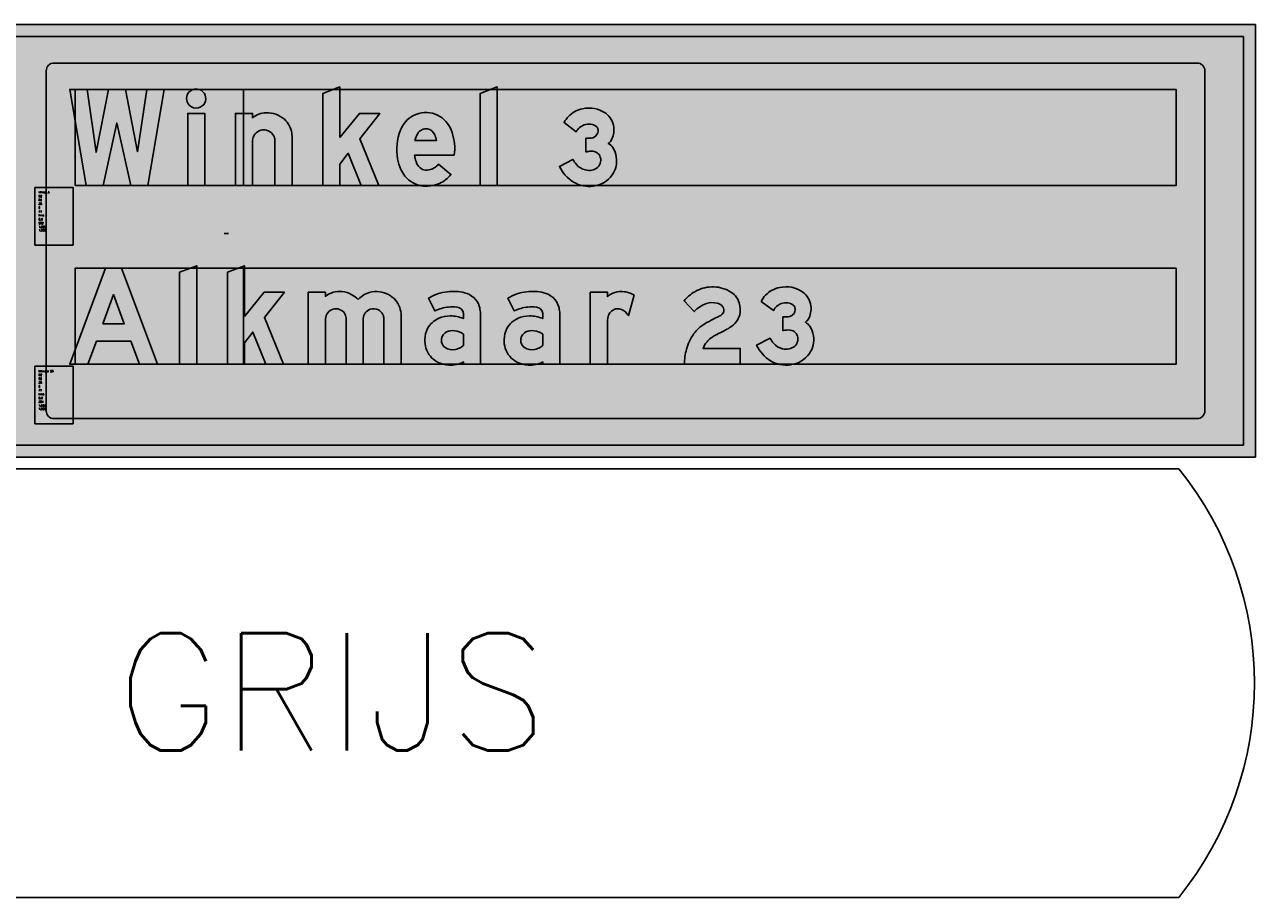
# Model space of a CAD drawing. Header units: millimetres. Extents: x 925 to 3012, y 1535 to 3416.
# Tile 1 of 5: x 1308 to 1948, y 1535 to 1989. Entities that reach past the tile are written whole.
import ezdxf

# ---------------------------------------------------------------- set-up
doc = ezdxf.new("R2010")
doc.units = ezdxf.units.MM
doc.header["$LTSCALE"] = 30
doc.header["$MEASUREMENT"] = 0
doc.layers.get('0').update_dxf_attribs({"linetype": 'CONTINUOUS'})
for name, color, linetype in [('1', 1, 'CONTINUOUS'), ('101', 1, 'CONTINUOUS'), ('107', 7, 'CONTINUOUS'), ('11', 1, 'CONTINUOUS'), ('135', 7, 'CONTINUOUS'), ('136', 7, 'CONTINUOUS'), ('17', 7, 'CONTINUOUS'), ('27', 7, 'CONTINUOUS'), ('41', 1, 'CONTINUOUS'), ('97', 7, 'CONTINUOUS')]:
    doc.layers.add(name, color=color, linetype=linetype)
doc.styles.get("Standard").update_dxf_attribs({"font": 'SIMPLEX'})

# ---------------------------------------------------------------- blocks, each defined once
blk = doc.blocks.new('BORDFUBR')
at = {"layer": '17', "color": 7}
blk.add_lwpolyline([(-6.139089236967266e-12, 222.9984000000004), (0, 0), (713.1355199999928, 0, 0.3533335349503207), (713.1355199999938, 222.9984000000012)], format="xyb", close=True, dxfattribs=at)
at = {"layer": '135'}
blk.add_attdef('CAMTAG', (950, 85), '', height=35, dxfattribs=at)
blk = doc.blocks.new('DZAKP')
for points in [[(160.7466449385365, 0), (138.7191847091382, 57.86288406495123), (53.56842846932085, 57.86288406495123), (31.54120357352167, -1.13686837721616e-13), (-13.5, 0), (76.25341077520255, 240.0000292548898), (116.0342024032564, 240.0000292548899), (205.7876131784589, 0)], [(69.349428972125, 100.9315214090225), (122.4079414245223, 100.9315214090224), (96.00195315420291, 174.3083400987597)]]:
    blk.add_lwpolyline(points, close=True)
blk = doc.blocks.new('SDZAKP')
h = blk.add_hatch(color=256)
h.paths.add_polyline_path([(160.7466449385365, 0), (138.7191847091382, 57.86288406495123), (53.56842846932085, 57.86288406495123), (31.54120357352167, -1.13686837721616e-13), (-13.5, 0), (76.25341077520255, 240.0000292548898), (116.0342024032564, 240.0000292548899), (205.7876131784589, 0)])
h.paths.add_polyline_path([(69.349428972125, 100.9315214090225), (122.4079414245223, 100.9315214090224), (96.00195315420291, 174.3083400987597)], flags=16)
blk = doc.blocks.new('DZLOK')
blk.add_lwpolyline([(42.6228768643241, 5.684341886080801e-14), (42.6228768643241, 246.2294727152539), (0, 229.8360946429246), (0, 0)], close=True)
blk = doc.blocks.new('SDZLOK')
blk.add_hatch(color=256).paths.add_polyline_path([(42.6228768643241, 5.684341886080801e-14), (42.6228768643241, 246.2294727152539), (0, 229.8360946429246), (0, 0)])
blk = doc.blocks.new('DZKOK')
blk.add_lwpolyline([(42.6228768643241, 119.6720589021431), (91.80324577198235, 180), (142.2950661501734, 180), (92.45897150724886, 117.0491559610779), (140.3278889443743, 0), (95.73783487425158, 0), (63.60656977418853, 80.6556735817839), (42.6228768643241, 53.44258618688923), (42.6228768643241, 0), (0, 0), (0, 229.8360946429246), (42.6228768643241, 246.2294727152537)], close=True)
blk = doc.blocks.new('SDZKOK')
blk.add_hatch(color=256).paths.add_polyline_path([(42.6228768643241, 119.6720589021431), (91.80324577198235, 180), (142.2950661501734, 180), (92.45897150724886, 117.0491559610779), (140.3278889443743, 0), (95.73783487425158, 0), (63.60656977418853, 80.6556735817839), (42.6228768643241, 53.44258618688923), (42.6228768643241, 0), (0, 0), (0, 229.8360946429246), (42.6228768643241, 246.2294727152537)])
blk = doc.blocks.new('DZMOK')
blk.add_lwpolyline([(124.2501018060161, 161.6474830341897, 0.09309792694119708), (108.9976413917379, 173.946442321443, 0.09975068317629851), (83.89760754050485, 181.706226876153, 0.1998480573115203), (42.9511023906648, 169.813601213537), (42.9511023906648, 180), (5.648607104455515e-15, 180), (0, 0), (42.9511023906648, -2.131628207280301e-14), (42.9511023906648, 102.4232669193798), (42.98256150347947, 113.4079988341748, -0.3246484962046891), (61.85099364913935, 137.7530673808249, -0.1507851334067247), (77.70972612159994, 137.1818906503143, -0.1663353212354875), (90.13886948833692, 127.70448841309, -0.1212036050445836), (94.30676108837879, 115.4424708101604, -0.01117462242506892), (94.42649868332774, 104.6089356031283), (94.42649868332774, 2.131628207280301e-14), (137.0492074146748, -2.677640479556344e-14), (137.0492074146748, 103.4185531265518, -0.005873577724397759), (137.1143093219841, 114.4369278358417, -0.3054427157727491), (154.6562593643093, 137.4555142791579, -0.1902194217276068), (174.933860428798, 135.8265697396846, -0.1237649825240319), (183.7630782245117, 128.2258783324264, -0.0797260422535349), (187.3648622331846, 120.8743895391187, -0.07763584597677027), (188.5246037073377, 111.080858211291), (188.5246037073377, 105.6042218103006), (188.5246037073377, -2.675637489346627e-14), (231.803480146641, -2.675637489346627e-14), (231.803480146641, 110.5466434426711, 0.02493177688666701), (231.4874162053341, 126.660488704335, 0.1828607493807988), (214.1425974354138, 164.0820339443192, 0.1830540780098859), (171.7561503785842, 181.9385872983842, 0.2145137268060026)], format="xyb", close=True)
blk = doc.blocks.new('SDZMOK')
at = {"linetype": 'Continuous'}
h = blk.add_hatch(color=256, dxfattribs=at)
edge = h.paths.add_edge_path()
edge.add_arc((83.88318162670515, 127.1938460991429), 53.0710970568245, 40.48114313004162, 61.75629223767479)
edge.add_arc((77.19318702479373, 115.545348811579), 66.49970707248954, 61.42787988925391, 84.21367757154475)
edge.add_arc((77.70725983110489, 126.5836384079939), 55.46909197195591, 83.59244628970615, 128.7986918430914)
edge.add_line((42.9511023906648, 169.813601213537), (42.9511023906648, 180))
edge.add_line((42.9511023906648, 180), (7.105427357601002e-15, 180))
edge.add_line((5.648607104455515e-15, 180), (0, 0))
edge.add_line((0, 0), (42.9511023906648, -2.131628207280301e-14))
edge.add_line((42.9511023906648, -2.131628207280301e-14), (42.9511023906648, 102.4232669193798))
edge.add_line((42.9511023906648, 102.4232669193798), (42.98256150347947, 113.4079988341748))
edge.add_arc((69.18813200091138, 112.5820417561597), 26.21858368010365, 106.2509513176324, 178.1947275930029, ccw=False)
edge.add_arc((68.85488673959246, 111.771700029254), 26.90884553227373, 70.78778469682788, 105.08680661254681, ccw=False)
edge.add_arc((70.07398219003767, 114.279186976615), 24.14204674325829, 33.786254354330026, 71.56165283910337, ccw=False)
edge.add_arc((67.30217717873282, 113.1028900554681), 27.1057409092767, 4.951537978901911, 32.59452295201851, ccw=False)
edge.add_arc((-147.9722605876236, 107.3472538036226), 242.41422582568, -0.6472285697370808, 1.9136996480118, ccw=False)
edge.add_line((94.42649868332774, 104.6089356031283), (94.42649868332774, 2.842170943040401e-14))
edge.add_line((94.42649868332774, 2.131628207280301e-14), (137.0492074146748, -2.677640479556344e-14))
edge.add_line((137.0492074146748, -2.677640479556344e-14), (137.0492074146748, 103.4185531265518))
edge.add_arc((606.0461232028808, 106.1568713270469), 469.0049097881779, 178.9884179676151, 180.3345273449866, ccw=False)
edge.add_arc((162.9679159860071, 112.9279294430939), 25.89760710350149, 108.7199652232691, 176.6596049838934, ccw=False)
edge.add_arc((162.7316484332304, 110.9550634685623), 27.70353410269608, 63.86696495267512, 106.94736697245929, ccw=False)
edge.add_arc((164.2305708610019, 114.4647666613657), 23.89324252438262, 35.16559778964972, 63.3869303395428, ccw=False)
edge.add_arc((162.6581519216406, 113.3276710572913), 25.83359236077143, 16.985405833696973, 35.218702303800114, ccw=False)
edge.add_arc((156.5980579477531, 112.2655778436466), 31.94851928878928, -2.1251376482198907, 15.632068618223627, ccw=False)
edge.add_line((188.5246037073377, 111.080858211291), (188.5246037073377, 105.6042218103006))
edge.add_line((188.5246037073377, 105.6042218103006), (188.5246037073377, -0.6926886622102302))
edge.add_line((188.5246037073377, -0.6926886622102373), (231.803480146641, -0.6926886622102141))
edge.add_line((231.803480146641, -0.6926886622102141), (231.803480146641, 110.5466434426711))
edge.add_arc((70.16649429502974, 115.4362479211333), 161.7109255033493, 358.2673007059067, 363.9800595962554)
edge.add_arc((173.36447995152, 122.4510312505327), 58.27516838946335, 4.142319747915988, 45.59295595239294)
edge.add_arc((169.3795606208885, 117.0621876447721), 64.91991536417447, 46.40853723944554, 87.90204601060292)
edge.add_arc((170.5627383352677, 118.9758981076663), 62.97399830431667, 88.9141301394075, 137.3431185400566)
blk = doc.blocks.new('DZAOK')
for points in [[(80.29168392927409, 142.5022702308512, 0.09455450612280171), (58.86223580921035, 143.0913326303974, 0.09392910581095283), (25.17670926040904, 133.4185742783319), (8.794426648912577, 164.872359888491, -0.1139490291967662), (56.32418823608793, 180.9847192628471, -0.102221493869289), (98.94546119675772, 178.8337170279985, -0.1123089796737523), (121.9918119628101, 166.5247287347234, -0.1350937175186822), (135.8427671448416, 145.0203448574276, -0.06094034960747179), (138.5034541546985, 130.0033623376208), (138.615808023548, 0), (96.31164587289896, -1.4210854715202e-13), (96.31164587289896, 6.117521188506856, -0.1544528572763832), (59.6281086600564, -1.904991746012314, -0.1054326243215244), (31.95821481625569, 5.780453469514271, -0.2051994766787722), (2.634573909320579, 40.2199687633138, -0.0864934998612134), (-1.13686837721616e-13, 62.21058630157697, -0.1108656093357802), (6.753344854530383, 89.13420640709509, -0.1753992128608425), (35.14883639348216, 115.0370922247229, -0.1027096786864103), (63.2947735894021, 120.9811253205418, -0.1056800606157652), (96.31164587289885, 114.1064495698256), (96.31164587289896, 126.836193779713, 0.3604441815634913)], [(90.15311467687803, 42.26098654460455, -0.0875058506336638), (76.33574204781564, 37.22947874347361, -0.2315432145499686), (50.53903871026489, 42.03894689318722, -0.3769680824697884), (43.92489646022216, 70.7801437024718, -0.14016526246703), (53.88592368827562, 80.74117093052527, -0.1708132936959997), (74.60323661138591, 83.78081432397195, -0.1268813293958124), (96.3116458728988, 75.15898128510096), (96.3116458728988, 47.19172170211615, -0.07427285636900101)]]:
    blk.add_lwpolyline(points, format="xyb", close=True)
blk.add_arc((78.84753831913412, 125.0015434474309), 17.56021054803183, 354.0029247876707, 354.4577370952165)
blk = doc.blocks.new('SDZAOK')
h = blk.add_hatch(color=256)
edge = h.paths.add_edge_path()
edge.add_arc((68.03341668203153, 86.64438247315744), 57.1871378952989, 77.62239446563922, 99.22845375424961)
edge.add_arc((67.53717188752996, 49.3891813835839), 94.10285683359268, 95.2893603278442, 116.7533502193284)
edge.add_line((25.17670926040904, 133.4185742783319), (8.794426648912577, 164.872359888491))
edge.add_arc((67.45023733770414, 70.00397459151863), 111.53705508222, 95.72489218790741, 121.7279286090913, ccw=False)
edge.add_arc((72.4291536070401, 76.76086910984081), 105.4608024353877, 75.43768434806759, 98.78403324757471, ccw=False)
edge.add_arc((83.41440796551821, 122.0250807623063), 58.8934187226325, 49.0774985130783, 74.70941303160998, ccw=False)
edge.add_arc((89.84825929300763, 130.6082079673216), 48.19963114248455, 17.39810776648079, 48.17299261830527, ccw=False)
edge.add_arc((75.79664310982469, 126.6372608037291), 62.79709221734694, 3.0726882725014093, 17.02193678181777, ccw=False)
edge.add_line((138.5034541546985, 130.0033623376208), (138.615808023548, 0))
edge.add_line((138.615808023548, 0), (96.31164587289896, -1.4210854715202e-13))
edge.add_line((96.31164587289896, -1.4210854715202e-13), (96.31164587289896, 6.117521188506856))
edge.add_arc((65.29427752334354, 60.0663875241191), 62.22987480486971, 264.7758560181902, 299.8963239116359, ccw=False)
edge.add_arc((63.81418123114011, 66.81877318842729), 68.85113703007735, 242.43989423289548, 266.51433059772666, ccw=False)
edge.add_arc((57.48823253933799, 57.22168665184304), 57.42806174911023, 197.2206570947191, 243.6050331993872, ccw=False)
edge.add_arc((64.4032500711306, 58.77325684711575), 64.49491339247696, 176.9449090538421, 196.7185473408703, ccw=False)
edge.add_arc((63.34273655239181, 60.63090085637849), 63.36243114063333, 153.2662271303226, 178.571413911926, ccw=False)
edge.add_arc((56.73515449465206, 62.85812501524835), 56.46781161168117, 112.4747665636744, 152.2685167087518, ccw=False)
edge.add_arc((63.5372227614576, 50.22334059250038), 70.75820009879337, 90.1963212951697, 113.65339142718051, ccw=False)
edge.add_arc((63.72189448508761, 40.31036569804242), 80.67189033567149, 66.1728367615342, 90.3033564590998, ccw=False)
edge.add_line((96.31164587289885, 114.1064495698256), (96.31164587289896, 126.836193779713))
edge.add_arc((78.84753831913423, 125.001543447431), 17.56021054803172, 5.997075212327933, 85.28268730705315)
edge = h.paths.add_edge_path(flags=16)
edge.add_arc((68.97972454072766, 78.91852540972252), 42.33305570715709, 280.0068161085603, 300.01072517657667, ccw=False)
edge.add_arc((68.3518311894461, 65.99396148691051), 29.85193963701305, 233.36574855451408, 285.5126022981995, ccw=False)
edge.add_arc((63.58410192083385, 60.17262250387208), 22.33839442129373, 151.6500236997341, 234.2693907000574, ccw=False)
edge.add_arc((66.32293870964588, 58.34312868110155), 25.61936063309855, 119.04220599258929, 150.9577940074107, ccw=False)
edge.add_arc((68.56355776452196, 52.82411495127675), 31.54037026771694, 78.96022362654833, 117.73353824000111, ccw=False)
edge.add_arc((68.74294255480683, 37.38543891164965), 46.76402363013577, 53.87647617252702, 82.80097837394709, ccw=False)
edge.add_line((96.3116458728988, 75.15898128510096), (96.3116458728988, 47.19172170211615))
edge.add_arc((76.72724230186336, 65.3414153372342), 26.70131536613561, 300.1865396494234, 317.17742711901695, ccw=False)
blk = doc.blocks.new('DZROK')
blk.add_lwpolyline([(87.39322159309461, 130.9290578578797, 0.2173102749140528), (66.38573772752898, 138.8873324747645, 0.1337465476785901), (53.83512953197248, 133.7602711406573, 0.2509648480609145), (42.95073973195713, 109.2758088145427), (42.95073973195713, 0), (0, 0), (0, 179.9999999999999), (42.95073973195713, 179.9999999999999), (42.95073973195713, 168.9516590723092, -0.1104283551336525), (61.05039731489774, 179.5780119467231, -0.1135702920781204), (85.17263948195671, 181.3283738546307, -0.06214393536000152), (99.12497854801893, 177.6030433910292, -0.03591601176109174), (109.4345224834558, 172.7781220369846), (94.98686743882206, 121.5551092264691, 0.07080090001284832)], format="xyb", close=True)
blk = doc.blocks.new('SDZROK')
h = blk.add_hatch(color=256)
edge = h.paths.add_edge_path()
edge.add_arc((68.16640500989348, 111.8818661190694), 27.06410887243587, 44.73110551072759, 93.7724675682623)
edge.add_arc((69.52254152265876, 113.2837656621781), 25.7950028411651, 96.98474628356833, 127.4563622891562)
edge.add_arc((71.24708026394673, 111.3583956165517), 28.37287534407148, 127.8562855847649, 184.2093315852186)
edge.add_line((42.95073973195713, 109.2758088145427), (42.95073973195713, 0))
edge.add_line((42.95073973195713, 0), (0, 0))
edge.add_line((0, 0), (0, 179.9999999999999))
edge.add_line((0, 179.9999999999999), (42.95073973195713, 179.9999999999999))
edge.add_line((42.95073973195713, 179.9999999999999), (42.95073973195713, 168.9516590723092))
edge.add_arc((75.76432610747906, 133.7884952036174), 48.09552519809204, 107.8142047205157, 133.0203922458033, ccw=False)
edge.add_arc((76.91485758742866, 128.0382788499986), 53.92610858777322, 81.19155887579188, 107.1089040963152, ccw=False)
edge.add_arc((77.21998408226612, 123.5533461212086), 58.31979558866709, 67.93851464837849, 82.162563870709, ccw=False)
edge.add_arc((70.73832175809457, 103.5216770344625), 79.33379560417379, 60.80625271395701, 69.03405964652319, ccw=False)
edge.add_line((109.4345224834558, 172.7781220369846), (94.98686743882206, 121.5551092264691))
edge.add_arc((58.256285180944, 99.56311242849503), 42.81102190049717, 30.91056146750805, 47.10990074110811)
blk = doc.blocks.new('DZ2KK')
blk.add_lwpolyline([(55.50903615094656, 55.61431393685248, -0.09245548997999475), (79.27072537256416, 73.81945647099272, -0.005665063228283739), (102.9803472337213, 85.84720495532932, 0.02823164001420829), (114.4688908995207, 92.58977319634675, 0.1908758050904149), (137.8810342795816, 123.8709655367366, 0.1287364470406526), (136.7701066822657, 153.3598211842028, 0.1961587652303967), (111.8000458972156, 183.0830961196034, 0.1367163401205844), (67.3995768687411, 193.3759628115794, 0.127544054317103), (25.70518053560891, 181.3534835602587, 0.09360394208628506), (-1.020788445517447, 158.2226783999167), (24.49450234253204, 131.6867954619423, -0.1287760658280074), (55.12188048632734, 151.9367836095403, -0.1334646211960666), (81.49863562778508, 152.7816858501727, -0.1336824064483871), (93.59708671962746, 146.6490250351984, -0.2355784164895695), (98.62682555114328, 133.4476519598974, -0.2545499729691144), (86.91561709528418, 120.1430470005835, 0.02524061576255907), (50.82556008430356, 101.5397682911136, 0.09924406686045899), (23.65923168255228, 76.71116999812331, 0.09028612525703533), (5.052361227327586, 37.92629570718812, 0.06860490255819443), (0, 0), (139.2818125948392, 0), (139.2818125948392, 39.56163319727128), (46.63079837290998, 39.56163319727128, -0.1031044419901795)], format="xyb", close=True)
blk = doc.blocks.new('SDZ2KK')
h = blk.add_hatch(color=256)
h.dxf.hatch_style = 1
edge = h.paths.add_edge_path()
edge.add_arc((116.195864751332, 1.014410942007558), 81.63357503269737, 116.8931346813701, 138.0223046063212, ccw=False)
edge.add_arc((621.8946554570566, -966.4418825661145), 1173.279328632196, 116.2492448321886, 117.5475677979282, ccw=False)
edge.add_arc((49.06465741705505, 190.8720504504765), 118.0555791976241, 297.1742087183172, 303.6427058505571)
edge.add_arc((86.69705872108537, 137.7772720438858), 53.03946374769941, 301.57451149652, 344.8000749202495)
edge.add_arc((81.00870108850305, 136.49377951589), 58.25631051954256, 347.4860567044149, 376.8288870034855)
edge.add_arc((87.86104119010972, 137.6221935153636), 51.37868830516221, 17.83678508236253, 62.22940638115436)
edge.add_arc((71.13003843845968, 108.5562366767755), 84.90172133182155, 61.3782878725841, 92.51830627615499)
edge.add_arc((69.73437609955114, 106.9687110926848), 86.43879011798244, 91.54780526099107, 120.6217739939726)
edge.add_arc((73.57930721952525, 99.03303711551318), 95.22913371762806, 120.1804909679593, 141.5706083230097)
edge.add_line((-1.020788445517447, 158.2226783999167), (24.49450234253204, 131.6867954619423))
edge.add_arc((78.46866938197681, 83.33920825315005), 72.46171331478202, 108.7957105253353, 138.147472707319, ccw=False)
edge.add_arc((69.86470026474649, 103.8315595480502), 50.3136494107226, 76.63060729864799, 107.03874365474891, ccw=False)
edge.add_arc((76.28410500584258, 127.4943314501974), 25.81940398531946, 47.89112869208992, 78.3483028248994, ccw=False)
edge.add_arc((82.87991418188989, 135.0069147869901), 15.82392234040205, -5.655007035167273, 47.36880716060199, ccw=False)
edge.add_arc((80.55110225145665, 137.5519530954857), 18.5358318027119, 290.08188612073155, 347.2072415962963, ccw=False)
edge.add_arc((253.0125578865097, -246.3910068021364), 402.4119858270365, 114.3779208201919, 120.1614158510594)
edge.add_arc((99.17066185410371, 21.36636366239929), 93.62170514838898, 121.0902593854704, 143.7610873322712)
edge.add_arc((120.8746995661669, 6.216764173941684), 120.0845887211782, 144.0527923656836, 164.6888971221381)
edge.add_arc((140.0811845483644, 0.6387226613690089), 140.0826407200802, 164.5627601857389, 180.2612474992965)
edge.add_line((0, 0), (139.2818125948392, 0))
edge.add_line((139.2818125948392, 0), (139.2818125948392, 39.56163319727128))
edge.add_line((139.2818125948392, 39.56163319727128), (46.63079837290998, 39.56163319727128))
edge.add_arc((89.57949064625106, 26.28952785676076), 44.95263004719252, 139.2810874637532, 162.8276826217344, ccw=False)
blk = doc.blocks.new('DZ3KK')
blk.add_lwpolyline([(89.96327219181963, 123.2164799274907, 0.3033904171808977), (95.42688693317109, 142.3577372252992, 0.1391342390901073), (90.87293339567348, 148.4722373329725, 0.1393852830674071), (78.23865469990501, 153.1722093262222, 0.1165985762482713), (61.52850208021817, 151.6512500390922, 0.1832832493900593), (41.89855654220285, 134.2226552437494), (11.44866578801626, 157.2293577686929, -0.0677644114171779), (22.3758815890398, 172.5727586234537, -0.1552527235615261), (57.84586447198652, 191.7961114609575, -0.2131960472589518), (115.3555051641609, 180.5174673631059, -0.2027320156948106), (135.4202628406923, 145.8888893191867, -0.1655063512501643), (128.9964898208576, 112.535217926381, -0.1237367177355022), (121.6989710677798, 105.172067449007, -0.1277556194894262), (132.9382501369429, 94.94801792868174, -0.111833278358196), (141.7792363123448, 71.4005158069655, -0.2010065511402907), (131.7507298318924, 26.73568656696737, -0.2073666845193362), (84.95921329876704, -1.285005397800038, -0.1739375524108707), (34.76596341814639, 8.772366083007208, -0.1474108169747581), (-3.032596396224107e-14, 48.04137862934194), (33.70971265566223, 65.23320419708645, 0.03565379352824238), (42.21452039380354, 52.683146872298, 0.1618595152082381), (64.84668718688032, 38.94639349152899, 0.2446406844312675), (95.06137736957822, 45.19392712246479, 0.3384191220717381), (100.4074306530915, 74.4138333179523, 0.1674146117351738), (91.09755437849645, 83.33506895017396, 0.1467182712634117), (75.22152170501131, 85.69014818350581, 0.03227300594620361), (65.88445078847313, 84.19517755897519), (65.88445078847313, 118.3433312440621), (75.61937335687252, 118.3613862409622, 0.161217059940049), (89.9127821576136, 123.1492726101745, 0.1427493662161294)], format="xyb", close=True)
blk = doc.blocks.new('SDZ3KK')
h = blk.add_hatch(color=256)
h.dxf.hatch_style = 1
edge = h.paths.add_edge_path()
edge.add_arc((78.37410482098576, 136.8748384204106), 17.912553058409, 310.3147273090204, 377.8239056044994)
edge.add_arc((82.37590227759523, 137.3907284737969), 13.96421771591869, 20.83607312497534, 52.51988805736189)
edge.add_arc((76.28974969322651, 128.6017700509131), 24.64761077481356, 53.72459031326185, 85.46484572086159)
edge.add_arc((73.10034472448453, 117.0704441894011), 36.46559577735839, 81.8995832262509, 108.5018876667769)
edge.add_arc((74.68769693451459, 117.0609904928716), 37.00878901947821, 110.8283488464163, 152.3726748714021)
edge.add_line((41.89855654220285, 134.2226552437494), (11.44866578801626, 157.2293577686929))
edge.add_arc((73.25801403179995, 124.7729229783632), 69.81271868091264, 136.7890320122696, 152.2957843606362, ccw=False)
edge.add_arc((70.31969012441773, 126.4446151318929), 66.5313039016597, 100.80622689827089, 136.1057177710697, ccw=False)
edge.add_arc((73.97615325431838, 121.7844882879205), 71.8457625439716, 54.834021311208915, 102.97422700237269, ccw=False)
edge.add_arc((84.44055999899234, 139.4771641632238), 51.38132268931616, 7.168460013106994, 53.009922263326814, ccw=False)
edge.add_arc((83.20718146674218, 138.6494720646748), 52.71256993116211, -29.69668956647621, 7.893813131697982, ccw=False)
edge.add_arc((110.6988552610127, 123.3719445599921), 21.26588993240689, 301.1490192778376, 329.3639717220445, ccw=False)
edge.add_arc((107.6381109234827, 78.42530513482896), 30.21749629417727, 33.14727032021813, 62.26894881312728, ccw=False)
edge.add_arc((85.37734435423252, 63.65768177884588), 56.93087822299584, 7.816687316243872, 33.34093145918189, ccw=False)
edge.add_arc((83.4580042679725, 61.03701255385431), 59.23485719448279, -35.38539194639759, 10.076107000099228, ccw=False)
edge.add_arc((76.02603709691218, 66.71115483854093), 68.58045963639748, 277.4845205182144, 324.34531118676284, ccw=False)
edge.add_arc((73.88068406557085, 73.70368748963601), 75.8026244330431, 238.9351803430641, 278.4038602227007, ccw=False)
edge.add_arc((82.53372793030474, 86.0866639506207), 90.88047084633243, 204.7481195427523, 238.2906233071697, ccw=False)
edge.add_line((-3.032596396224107e-14, 48.04137862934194), (33.70971265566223, 65.23320419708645))
edge.add_arc((125.8497053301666, 118.5170306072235), 106.4375140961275, 210.0404540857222, 218.2082418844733)
edge.add_arc((74.19184047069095, 79.85545954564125), 41.96288330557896, 220.3557878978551, 257.1323064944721)
edge.add_arc((73.95173486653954, 71.09882463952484), 33.41677306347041, 254.1887372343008, 309.176247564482)
edge.add_arc((78.62095737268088, 63.30086284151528), 24.45707527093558, 312.2382732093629, 387.0254823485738)
edge.add_arc((82.8038104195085, 65.3616785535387), 19.794669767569, 27.21318836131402, 65.22924044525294)
edge.add_arc((79.23299367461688, 58.04303345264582), 27.9366222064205, 64.86860219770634, 98.25574629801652)
edge.add_arc((82.12158280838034, 12.68919867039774), 73.3263218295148, 95.39956411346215, 102.793425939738)
edge.add_line((65.88445078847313, 84.19517755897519), (65.88445078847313, 118.3433312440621))
edge.add_line((65.88445078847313, 118.3433312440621), (75.61937335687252, 118.3613862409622))
edge.add_arc((75.53445366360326, 142.3440956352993), 23.98285973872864, 270.2028761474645, 306.8358993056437)
edge.add_arc((89.82272402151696, 123.2694986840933), 0.150215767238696, 306.8358993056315, 339.3321017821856)
blk = doc.blocks.new('TEXTID')
for p, q in [((-1, -1), (-21, -1)), ((-21, -1), (-21, -31)), ((-1, -31), (-1, -1)), ((-21, -31), (-1, -31))]:
    blk.add_line(p, q)
for tag, p in [('ALFTYP', (-19, -6)), ('TXTVAL', (-19, -4)), ('GROKAP', (-19, -8)), ('GROOND', (-19, -10)), ('KRIMP', (-19, -12)), ('TXTLEN', (-19, -20)), ('GEN', (-19, -16)), ('CURANG', (-19, -18)), ('LAYER', (-19, -14)), ('XSCALE', (-19, -22)), ('XYSCALE', (-19, -23.71428571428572)), ('NOOT', (-19, -25.42857142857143)), ('AKTIE', (-19, -27.14285714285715)), ('ERRMSG', (-19, -28.85714285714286))]:
    blk.add_attdef(tag, p, '', height=1)
blk = doc.blocks.new('DZWKP')
blk.add_lwpolyline([(83.74351485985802, 240), (52.54902592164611, 83.371314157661), (29.89225316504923, 240), (-13.5, 240), (27.59606610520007, -3.025357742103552e-14), (69.93149161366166, -2.314815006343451e-14), (104.1656793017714, 156.3576677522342), (139.3871356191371, -8.243405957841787e-15), (181.5694909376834, 0), (222.6962515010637, 240), (179.4243952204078, 240), (156.1108583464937, 84.3575971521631), (125.5733192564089, 240)], close=True)
blk = doc.blocks.new('SDZWKP')
blk.add_hatch(color=256).paths.add_polyline_path([(83.74351485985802, 240), (52.54902592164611, 83.371314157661), (29.89225316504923, 240), (-13.5, 240), (27.59606610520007, -3.025357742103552e-14), (69.93149161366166, -2.314815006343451e-14), (104.1656793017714, 156.3576677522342), (139.3871356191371, -8.243405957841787e-15), (181.5694909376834, 0), (222.6962515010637, 240), (179.4243952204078, 240), (156.1108583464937, 84.3575971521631), (125.5733192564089, 240)])
blk = doc.blocks.new('DZIOK')
blk.add_lwpolyline([(40.01028610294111, 202.3797731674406), (36.47040063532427, 198.8398876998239, 0.2100673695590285), (45.17745714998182, 215.7162362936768, 0.229232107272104), (37.28639135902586, 235.0112174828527, 0.2023748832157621), (19.64929924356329, 241.2443942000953, 0.2954083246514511), (-0.8628198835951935, 226.4011742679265, 0.1773253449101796), (-1.296935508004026, 209.1576203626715, 0.2471392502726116), (14.3220639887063, 194.3692205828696, 0.2418418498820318), (36.47040063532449, 198.839887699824, 0.05588392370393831)], format="xyb", close=True)
blk.add_lwpolyline([(0, 0), (2.273736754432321e-13, 180.0000000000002), (42.62311155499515, 180), (42.62311155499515, 1.4210854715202e-13)], close=True)
blk = doc.blocks.new('SDZIOK')
h = blk.add_hatch(color=256)
h.paths.add_polyline_path([(0, 0), (2.273736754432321e-13, 180.0000000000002), (42.62311155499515, 180), (42.62311155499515, 1.4210854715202e-13)])
edge = h.paths.add_edge_path()
edge.add_line((40.01028610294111, 202.3797731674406), (36.47040063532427, 198.8398876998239))
edge.add_arc((21.62577348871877, 217.1830140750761), 23.59731426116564, 308.9823687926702, 356.4362728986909)
edge.add_arc((21.29462020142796, 217.2099704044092), 23.92950359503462, 356.4211401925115, 408.0650242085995)
edge.add_arc((21.08316745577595, 217.232482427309), 24.05468530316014, 47.65451274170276, 93.41735199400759)
edge.add_arc((20.85864976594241, 217.9785227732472), 23.29728099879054, 92.97553337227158, 158.8058499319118)
edge.add_arc((22.46630913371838, 217.1866095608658), 25.08299151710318, 158.4469175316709, 198.6687883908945)
edge.add_arc((20.55844799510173, 216.5982000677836), 23.08722621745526, 198.8009403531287, 254.3284313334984)
edge.add_arc((21.04505295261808, 218.1609310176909), 24.72335062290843, 254.2209310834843, 308.6028280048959)
edge.add_arc((22.45391443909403, 216.3962593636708), 22.46526365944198, 308.6028280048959, 321.397171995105)
blk = doc.blocks.new('DZNOK')
blk.add_lwpolyline([(46.06358964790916, 123.8406284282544, 0.152437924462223), (42.95073973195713, 109.2758088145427), (42.95073973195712, 5.684341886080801e-14), (0, 5.684341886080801e-14), (0, 180), (42.95073973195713, 180), (42.95073973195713, 169.5081535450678, -0.1499232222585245), (76.44164794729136, 181.8509177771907, -0.1940183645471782), (122.3507857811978, 165.4870246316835, -0.1755788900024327), (140.8087025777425, 130.9119328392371, -0.04431166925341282), (141.6393404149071, 116.6532253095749), (141.639340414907, 0), (98.68860068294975, 0), (98.68860068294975, 106.469500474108), (98.68860068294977, 110.9007382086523, 0.1096090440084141), (96.69611623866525, 122.1546855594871, 0.2274852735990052), (77.61306693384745, 138.4269753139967, 0.3603718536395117)], format="xyb", close=True)
blk = doc.blocks.new('SDZNOK')
h = blk.add_hatch(color=256)
edge = h.paths.add_edge_path()
edge.add_arc((67.83858349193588, 111.5717370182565), 24.99352022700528, 150.601372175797, 185.2706745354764)
edge.add_line((42.95073973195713, 109.2758088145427), (42.95073973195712, 5.684341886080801e-14))
edge.add_line((42.95073973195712, 5.684341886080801e-14), (0, 5.684341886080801e-14))
edge.add_line((0, 5.684341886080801e-14), (0, 180))
edge.add_line((0, 180), (42.95073973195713, 180))
edge.add_line((42.95073973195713, 180), (42.95073973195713, 169.5081535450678))
edge.add_arc((79.81538564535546, 121.0880362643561), 60.85646946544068, 93.17797077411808, 127.2838240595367, ccw=False)
edge.add_arc((79.10444565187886, 116.7401148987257), 65.16522955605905, 48.42182321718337, 92.34188631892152, ccw=False)
edge.add_arc((83.86727044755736, 122.7281690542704), 57.52652155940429, 8.17868496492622, 48.012383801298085, ccw=False)
edge.add_arc((60.93642200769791, 119.1054428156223), 80.74016602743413, -1.740438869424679, 8.408408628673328, ccw=False)
edge.add_line((141.6393404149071, 116.6532253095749), (141.639340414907, 0))
edge.add_line((141.639340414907, 0), (98.68860068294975, 0))
edge.add_line((98.68860068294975, 0), (98.68860068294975, 106.469500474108))
edge.add_line((98.68860068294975, 106.469500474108), (98.68860068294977, 110.9007382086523))
edge.add_arc((72.33235983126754, 112.0377848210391), 26.38075637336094, 357.5297084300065, 382.5503693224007)
edge.add_arc((70.19722348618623, 110.4043672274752), 28.98726096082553, 23.91377986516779, 75.17716149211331)
edge.add_arc((70.64315649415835, 112.0894359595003), 27.244185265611, 75.17716149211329, 154.4481028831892)
blk = doc.blocks.new('DZEOK')
for points in [[(143.5190627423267, 75.5997597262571, 0.1137309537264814), (138.034118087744, 132.7932078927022, 0.170625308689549), (107.6753050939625, 172.7583217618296, 0.2043418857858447), (55.12342492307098, 180.3485619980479, 0.237397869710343), (8.843220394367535, 138.2404188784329, 0.1366552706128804), (2.069016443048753, 67.15203311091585, 0.06579942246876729), (10.38909380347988, 40.11677141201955, 0.1253106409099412), (33.95312679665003, 10.64779581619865, 0.1756915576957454), (77.70741163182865, -1.334450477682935, 0.08911836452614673), (106.2372721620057, 5.491028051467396, 0.1248410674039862), (135.1826892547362, 28.03692713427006), (104.3732896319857, 53.60225349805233, -0.1824418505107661), (80.06072680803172, 39.07772629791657, -0.1420352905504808), (63.85695041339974, 40.55161943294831, -0.2134912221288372), (47.90654921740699, 59.95655729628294, -0.05257772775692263), (44.37411762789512, 75.59975972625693)], [(94.66870171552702, 126.5011408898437, 0.258411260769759), (76.45981890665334, 141.5428355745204, 0.3055586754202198), (52.43047965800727, 130.0084986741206, 0.09067952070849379), (45.32037546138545, 112.6489678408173), (98.99212213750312, 112.6489678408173, 0.0654891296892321)]]:
    blk.add_lwpolyline(points, format="xyb", close=True)
blk = doc.blocks.new('SDZEOK')
h = blk.add_hatch(color=256)
edge = h.paths.add_edge_path()
edge.add_arc((16.68182000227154, 92.29559359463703), 127.9313761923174, 352.5011571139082, 378.4548537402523)
edge.add_arc((66.00263910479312, 109.589063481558), 75.6767221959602, 17.85577116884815, 56.58722288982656)
edge.add_arc((72.50091385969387, 114.9440166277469), 67.6737148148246, 58.68354733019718, 104.879287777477)
edge.add_arc((73.82765663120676, 113.3042331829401), 69.60452794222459, 105.5882015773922, 159.0069180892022)
edge.add_arc((133.0780421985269, 90.53478877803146), 133.0793676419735, 158.9934281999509, 190.1197071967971)
edge.add_arc((108.5027901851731, 85.10905181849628), 107.9379577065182, 189.5764964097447, 204.6349061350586)
edge.add_arc((80.03976221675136, 71.65531467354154), 76.45845487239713, 204.3615095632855, 232.9316706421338)
edge.add_arc((72.35409110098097, 64.99494244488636), 66.54507048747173, 234.755485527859, 274.6142331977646)
edge.add_arc((72.97718290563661, 81.47627303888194), 82.94571111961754, 273.269237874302, 293.6398479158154)
edge.add_arc((76.26444062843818, 73.82511721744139), 74.61848545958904, 293.6833111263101, 322.1475115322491)
edge.add_line((135.1826892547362, 28.03692713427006), (104.3732896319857, 53.60225349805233))
edge.add_arc((72.97652439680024, 78.54657846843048), 40.09957874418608, 280.17558039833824, 321.5333115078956, ccw=False)
edge.add_arc((74.50073994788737, 67.75998308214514), 29.21618229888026, 248.6347861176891, 280.9705867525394, ccw=False)
edge.add_arc((77.56939776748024, 68.08082340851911), 30.75529684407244, 195.3169432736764, 243.521853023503, ccw=False)
edge.add_arc((120.3160288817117, 84.52796220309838), 76.4649376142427, 186.7052675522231, 198.7441098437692, ccw=False)
edge.add_line((44.37411762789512, 75.59975972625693), (143.5190627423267, 75.5997597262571))
edge = h.paths.add_edge_path(flags=16)
edge.add_arc((71.98390711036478, 117.5821478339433), 24.37515832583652, 21.46329045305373, 79.41896671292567)
edge.add_arc((73.00113348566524, 117.951092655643), 23.84392666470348, 81.6595246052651, 149.6234717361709)
edge.add_arc((96.34145730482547, 101.8876308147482), 52.14362057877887, 147.3642441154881, 168.0897763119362)
edge.add_line((45.32037546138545, 112.6489678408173), (98.99212213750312, 112.6489678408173))
edge.add_arc((44.17753826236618, 103.1414949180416), 55.63299962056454, 9.839935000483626, 24.82753598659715)

msp = doc.modelspace()

# ---------------------------------------------------------------- hatches: boundary and pattern name
at = {"layer": '101'}
h = msp.add_hatch(color=256, dxfattribs=at)
h.dxf.hatch_style = 1
h.paths.add_polyline_path([(1942.204546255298, 1982.38636330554), (1238.650786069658, 1982.386363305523, 0.3477293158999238), (1238.650786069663, 1769.886363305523), (1942.204546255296, 1769.886363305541)])
h.paths.add_polyline_path([(1216.993798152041, 1873.67194837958), (1268.493799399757, 1837.921666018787, 0.6877163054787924), (1273.124082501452, 1841.076237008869), (1267.889424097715, 1867.74159613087), (1303.204546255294, 1866.136363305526), (1303.204546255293, 1886.136363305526), (1267.889424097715, 1884.531130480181), (1273.168323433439, 1911.421852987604, 0.6598819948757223), (1268.493799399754, 1914.351060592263), (1216.993798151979, 1878.600778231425, 0.5231472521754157)], flags=16)
h.paths.add_polyline_path([(1918.204546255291, 1968.636363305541, -0.4142135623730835), (1922.204546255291, 1964.636363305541), (1922.2045462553, 1787.636363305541, -0.4142135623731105), (1918.204546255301, 1783.636363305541), (1323.704546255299, 1783.636363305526, -0.4142135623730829), (1319.704546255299, 1787.636363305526), (1319.704546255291, 1964.636363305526, -0.4142135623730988), (1323.704546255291, 1968.636363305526)], flags=16)
at = {"layer": '107'}
h = msp.add_hatch(color=256, dxfattribs=at)
h.dxf.hatch_style = 1
h.paths.add_polyline_path([(1235.65924407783, 1988.636363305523, 0.357375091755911), (1235.659244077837, 1763.636363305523), (1948.454546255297, 1763.636363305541), (1948.454546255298, 1988.63636330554)])
h.paths.add_polyline_path([(1942.204546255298, 1982.38636330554), (1238.650786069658, 1982.386363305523, 0.3477293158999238), (1238.650786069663, 1769.886363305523), (1942.204546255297, 1769.886363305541)], flags=16)
h.paths.add_polyline_path([(1918.204546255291, 1968.636363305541, -0.4142135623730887), (1922.204546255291, 1964.636363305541), (1922.2045462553, 1787.636363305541, -0.4142135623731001), (1918.2045462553, 1783.636363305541), (1323.704546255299, 1783.636363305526, -0.4142135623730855), (1319.704546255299, 1787.636363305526), (1319.704546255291, 1964.636363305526, -0.4142135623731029), (1323.704546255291, 1968.636363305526)], flags=0)
h.paths.add_polyline_path([(1216.993798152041, 1873.67194837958), (1268.493799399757, 1837.921666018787, 0.68771630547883), (1273.124082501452, 1841.07623700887), (1267.889424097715, 1867.74159613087), (1303.204546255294, 1866.136363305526), (1303.204546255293, 1886.136363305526), (1267.889424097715, 1884.531130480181), (1273.168323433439, 1911.421852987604, 0.659881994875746), (1268.493799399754, 1914.351060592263), (1216.993798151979, 1878.600778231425, 0.5231472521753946)], flags=0)
h.paths.add_polyline_path([(1323.704546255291, 1968.636363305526, 0.4142135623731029), (1319.704546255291, 1964.636363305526), (1319.704546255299, 1787.636363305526, 0.4142135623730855), (1323.704546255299, 1783.636363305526), (1918.2045462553, 1783.636363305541, 0.4142135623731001), (1922.2045462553, 1787.636363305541), (1922.204546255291, 1964.636363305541, 0.4142135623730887), (1918.204546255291, 1968.636363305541)], flags=0)
h = msp.add_hatch(color=256, dxfattribs=at)
h.dxf.hatch_style = 1
edge = h.paths.add_edge_path()
edge.add_arc((1323.704546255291, 1964.636363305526), 4, 90, 180.0000000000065)
edge.add_line((1319.704546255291, 1964.636363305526), (1319.704546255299, 1787.636363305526))
edge.add_arc((1323.704546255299, 1787.636363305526), 4, 180.0000000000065, 270)
edge.add_line((1323.704546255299, 1783.636363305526), (1918.2045462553, 1783.636363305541))
edge.add_arc((1918.2045462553, 1787.636363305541), 4, 270, 360)
edge.add_line((1922.2045462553, 1787.636363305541), (1922.204546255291, 1964.636363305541))
edge.add_arc((1918.204546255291, 1964.636363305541), 4, 0, 90)
edge.add_line((1918.204546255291, 1968.636363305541), (1323.704546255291, 1968.636363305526))

# ---------------------------------------------------------------- linework, layer by layer
at = {"layer": '1'}
msp.add_line((1414.472518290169, 1879.886358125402), (1412.204544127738, 1879.886358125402), dxfattribs=at)
for points in [[(1334.704546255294, 1904.886363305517), (1334.704546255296, 1954.886363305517), (1422.2045462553, 1954.886363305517), (1422.2045462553, 1904.886363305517), (1422.2045462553, 1954.886363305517), (1907.204546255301, 1954.886363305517), (1907.204546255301, 1904.886363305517), (1334.704546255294, 1904.886363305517)], [(1334.704546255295, 1811.886363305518), (1334.704546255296, 1861.886363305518), (1422.204546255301, 1861.886363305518), (1422.204546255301, 1811.886363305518), (1422.204546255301, 1861.886363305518), (1907.204546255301, 1861.886363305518), (1907.204546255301, 1811.886363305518), (1334.704546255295, 1811.886363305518)]]:
    msp.add_lwpolyline(points, dxfattribs=at)
at = {"layer": '11'}
msp.add_lwpolyline([(1948.454546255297, 1763.636363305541), (1235.659244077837, 1763.636363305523, -0.3573750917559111), (1235.65924407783, 1988.636363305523), (1948.454546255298, 1988.63636330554)], format="xyb", close=True, dxfattribs=at)
at = {"layer": '27'}
msp.add_lwpolyline([(1323.704546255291, 1968.636363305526, 0.4142135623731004), (1319.704546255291, 1964.636363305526), (1319.704546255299, 1787.636363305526, 0.4142135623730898), (1323.704546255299, 1783.636363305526), (1918.2045462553, 1783.636363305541, 0.4142135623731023), (1922.2045462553, 1787.636363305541), (1922.204546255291, 1964.636363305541, 0.4142135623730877), (1918.204546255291, 1968.636363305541)], format="xyb", close=True, dxfattribs=at)
at = {"layer": '97'}
msp.add_lwpolyline([(1942.204546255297, 1769.886363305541), (1238.650786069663, 1769.886363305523, -0.3477293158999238), (1238.650786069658, 1982.386363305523), (1942.204546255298, 1982.38636330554)], format="xyb", close=True, dxfattribs=at)

# ---------------------------------------------------------------- block references
at = {"layer": '101', "xscale": 0.208333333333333, "yscale": 0.208333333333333, "zscale": 0.208333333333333}
for name, p in [('SDZWKP', (1334.704546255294, 1904.886363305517)), ('SDZIOK', (1393.246212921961, 1904.886363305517)), ('SDZKOK', (1463.454546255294, 1904.886363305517)), ('SDZLOK', (1545.329546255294, 1904.886363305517)), ('SDZ3KK', (1586.579546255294, 1904.886363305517)), ('SDZNOK', (1418.037879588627, 1904.886363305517)), ('SDZEOK', (1501.996212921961, 1904.886363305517)), ('SDZLOK', (1389.079546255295, 1811.886363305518)), ('SDZKOK', (1413.871212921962, 1811.886363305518)), ('SDZAKP', (1334.704546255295, 1811.886363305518)), ('SDZMOK', (1455.954546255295, 1811.886363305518)), ('SDZAOK', (1516.579546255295, 1811.886363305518)), ('SDZAOK', (1557.829546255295, 1811.886363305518)), ('SDZROK', (1602.621212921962, 1811.886363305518)), ('SDZ2KK', (1651.579546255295, 1811.886363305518)), ('SDZ3KK', (1689.079546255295, 1811.886363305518))]:
    msp.add_blockref(name, p, dxfattribs=at)
at = {"layer": '136'}
for p, values in [((1334.704546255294, 1904.886363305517), {'TXTVAL': 'Winkel 3', 'ALFTYP': 'DZ', 'GROKAP': '50', 'GROOND': '38', 'KRIMP': '0', 'LAYER': '41', 'GEN': 'links', 'CURANG': '0.0', 'TXTLEN': '282', 'XSCALE': '1.000', 'XYSCALE': '1.000'}), ((1334.704546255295, 1811.886363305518), {'TXTVAL': 'Alkmaar 23', 'ALFTYP': 'DZ', 'GROKAP': '50', 'GROOND': '38', 'KRIMP': '0', 'LAYER': '41', 'GEN': 'links', 'CURANG': '0.0', 'TXTLEN': '384', 'XSCALE': '1.000', 'XYSCALE': '1.000'})]:
    msp.add_blockref('TEXTID', p, dxfattribs=at).add_auto_attribs(values)
at = {"layer": '17'}
msp.add_blockref('BORDFUBR', (1195.454545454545, 1534.545454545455), dxfattribs=at)
at = {"layer": '41', "xscale": 0.208333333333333, "yscale": 0.208333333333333, "zscale": 0.208333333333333}
for name, p in [('DZWKP', (1334.704546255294, 1904.886363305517)), ('DZIOK', (1393.246212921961, 1904.886363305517)), ('DZKOK', (1463.454546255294, 1904.886363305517)), ('DZLOK', (1545.329546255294, 1904.886363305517)), ('DZ3KK', (1586.579546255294, 1904.886363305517)), ('DZNOK', (1418.037879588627, 1904.886363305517)), ('DZEOK', (1501.996212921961, 1904.886363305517)), ('DZLOK', (1389.079546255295, 1811.886363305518)), ('DZKOK', (1413.871212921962, 1811.886363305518)), ('DZAKP', (1334.704546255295, 1811.886363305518)), ('DZMOK', (1455.954546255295, 1811.886363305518)), ('DZAOK', (1516.579546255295, 1811.886363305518)), ('DZAOK', (1557.829546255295, 1811.886363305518)), ('DZROK', (1602.621212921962, 1811.886363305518)), ('DZ2KK', (1651.579546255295, 1811.886363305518)), ('DZ3KK', (1689.079546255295, 1811.886363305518))]:
    msp.add_blockref(name, p, dxfattribs=at)

# ---------------------------------------------------------------- texts
at = {"layer": '17'}
msp.add_text('  GRIJS', height=61.09090909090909, dxfattribs=at).set_placement((1271.818181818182, 1610.909090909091))

doc.saveas('drawing.dxf')
